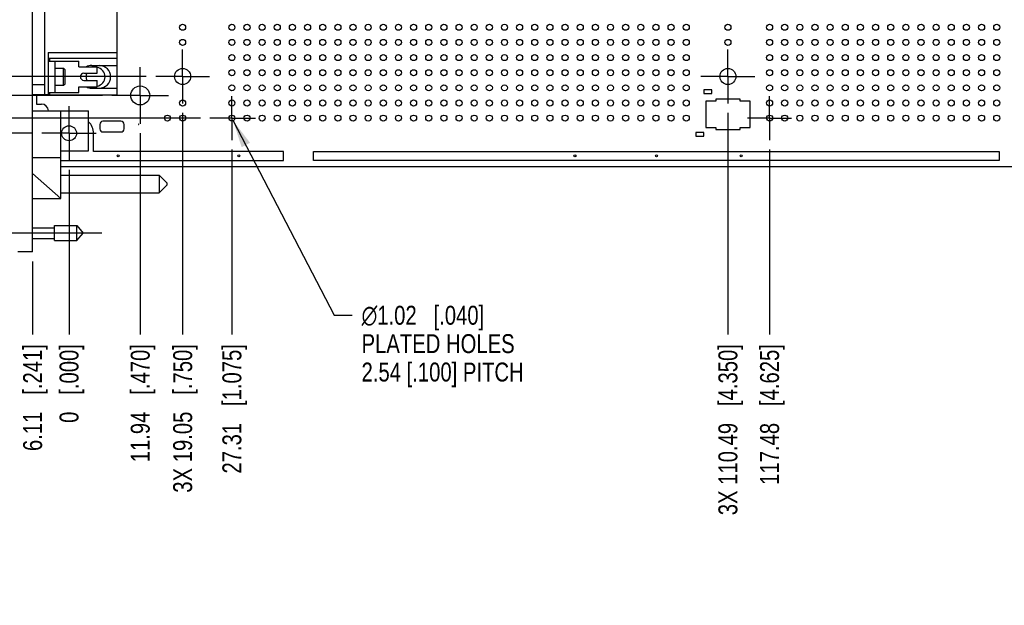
# Model space of a CAD drawing. Header units: inches. Extents: x 0 to 34, y 0 to 22.
# Tile 6 of 176: x 10.9 to 17.4, y 8.5 to 12.3. Entities that reach past the tile are written whole.
import ezdxf

# ---------------------------------------------------------------- set-up
doc = ezdxf.new("R2010")
doc.units = ezdxf.units.IN
doc.header["$LTSCALE"] = 1.87
doc.header["$MEASUREMENT"] = 0
doc.linetypes.add('CENTER', pattern=[0.6, 0.375, -0.075, 0.075, -0.075])
doc.layers.get('0').update_dxf_attribs({"linetype": 'CONTINUOUS'})
for name, color, linetype in [('02___PRT_ALL_AXES', 7, 'CONTINUOUS'), ('03___PRT_ALL_CURVES', 7, 'CONTINUOUS'), ('DEFAULT_1', 7, 'CENTER'), ('DIMENSIONS', 7, 'CONTINUOUS'), ('ECAD_696559_01_69_SO8_REV2', 7, 'CONTINUOUS'), ('ECAD_711531_01_28_R1206', 7, 'CONTINUOUS'), ('ECAD_712583_01_16_R_2_0402_PKO_', 7, 'CONTINUOUS'), ('ECAD_GLOBAL_FD_40_10_FD40', 7, 'CONTINUOUS')]:
    doc.layers.add(name, color=color, linetype=linetype)
doc.styles.get("Standard").update_dxf_attribs({"font": 'txt', "width": 0.8})
doc.styles.add('TEXTSTYLE_1', font='gdt', dxfattribs={"width": 0.8})
doc.dimstyles.new('DIMSTYLE_1', dxfattribs={"dimtxt": 0.125, "dimasz": 0.18, "dimexe": 0.125, "dimexo": 0.0625, "dimgap": 0.03125, "dimtad": 0, "dimtih": 1, "dimtoh": 1, "dimdsep": 46, "dimtxsty": 'STANDARD', "dimblk": '_FILLED', "dimblk1": '_FILLED', "dimblk2": '_FILLED', "dimcen": 0.09, "dimadec": 0, "dimazin": 0, "dimtp": 0.001, "dimtm": 0.001, "dimtfac": 1, "dimtofl": 0, "dimtmove": 0, "dimatfit": 3, "dimldrblk": '_FILLED', "dimfxl": 1, "dimtolj": 1, "dimarcsym": 0})
doc.dimstyles.new('DIMSTYLE_2', dxfattribs={"dimtxt": 0.125, "dimasz": 0.18, "dimexe": 0.125, "dimexo": 0.0625, "dimgap": 0.03125, "dimtad": 0, "dimtih": 1, "dimtoh": 1, "dimdsep": 46, "dimtxsty": 'STANDARD', "dimblk": '_FILLED', "dimblk1": '_FILLED', "dimblk2": '_FILLED', "dimcen": 0.09, "dimadec": 0, "dimazin": 0, "dimtfac": 1, "dimtofl": 0, "dimtmove": 0, "dimatfit": 3, "dimldrblk": '_FILLED', "dimfxl": 1, "dimtolj": 1, "dimarcsym": 0})
doc.dimstyles.new('DIMSTYLE_3', dxfattribs={"dimtxt": 0.125, "dimasz": 0.18, "dimexe": 0.125, "dimexo": 0.0625, "dimgap": 0.09, "dimtad": 0, "dimtih": 1, "dimtoh": 1, "dimdsep": 46, "dimtxsty": 'STANDARD', "dimblk": '_FILLED', "dimblk1": '_FILLED', "dimblk2": '_FILLED', "dimcen": 0.09, "dimadec": 0, "dimazin": 0, "dimtp": 0.001, "dimtm": 0.001, "dimtfac": 1, "dimtofl": 0, "dimtmove": 0, "dimatfit": 2, "dimldrblk": '_FILLED', "dimfxl": 1, "dimtolj": 1, "dimarcsym": 0})
doc.dimstyles.new('DIMSTYLE_4', dxfattribs={"dimtxt": 0.125, "dimasz": 0.18, "dimexe": 0.125, "dimexo": 0.0625, "dimgap": 0.0625, "dimtad": 0, "dimtih": 1, "dimtoh": 1, "dimdsep": 46, "dimtxsty": 'STANDARD', "dimblk": '_FILLED', "dimblk1": '_FILLED', "dimblk2": '_FILLED', "dimcen": 0.09, "dimadec": 0, "dimazin": 0, "dimtp": 0.001, "dimtm": 0.001, "dimtfac": 1, "dimtofl": 0, "dimtmove": 0, "dimatfit": 3, "dimldrblk": '_FILLED', "dimfxl": 1, "dimtolj": 1, "dimarcsym": 0})

# ---------------------------------------------------------------- blocks, each defined once
blk = doc.blocks.new('*D0')
at = {"layer": 'DIMENSIONS', "color": 2, "linetype": 'CONTINUOUS'}
blk.add_line((22.0648, 11.3575), (23.0067, 11.3575), dxfattribs=at)
at = {"layer": 'DIMENSIONS', "color": 2, "linetype": 'CONTINUOUS', "insert": (23.0692, 11.42), "char_height": 0.125, "width": 1.125, "attachment_point": 1, "line_spacing_factor": 0.9}
blk.add_mtext('5.55{\\Ftxt.shx;\\W1.000000;\\H0.125000; }[.219]', dxfattribs=at)
blk = doc.blocks.new('_FILLED')
at = {"color": 0, "linetype": 'BYBLOCK'}
blk.add_solid([(0, 0), (-1, 0.174), (-1, -0.174)], dxfattribs=at)
blk = doc.blocks.new('*D1')
at = {"layer": 'DIMENSIONS', "color": 2, "linetype": 'CONTINUOUS'}
blk.add_line((10.9555, 11.576), (8.9049, 11.576), dxfattribs=at)
at = {"layer": 'DIMENSIONS', "color": 2, "linetype": 'CONTINUOUS', "insert": (8.8424, 11.6385), "char_height": 0.125, "width": 0.825, "attachment_point": 3, "line_spacing_factor": 0.9}
blk.add_mtext('0{\\Ftxt.shx;\\W1.000000;\\H0.125000; }[.000]', dxfattribs=at)
blk = doc.blocks.new('*D3')
at = {"layer": 'DIMENSIONS', "color": 2, "linetype": 'CONTINUOUS'}
for p, q in [((9.1446, 11.8602), (8.9049, 11.8602)), ((9.3619, 11.676), (9.1446, 11.8602)), ((12.0655, 11.676), (9.3619, 11.676))]:
    blk.add_line(p, q, dxfattribs=at)
at = {"layer": 'DIMENSIONS', "color": 2, "linetype": 'CONTINUOUS', "insert": (8.8424, 11.9227), "char_height": 0.125, "width": 1.125, "attachment_point": 3, "line_spacing_factor": 0.9}
blk.add_mtext('2.54{\\Ftxt.shx;\\W1.000000;\\H0.125000; }[.100]', dxfattribs=at)
blk = doc.blocks.new('*D4')
at = {"layer": 'DIMENSIONS', "color": 2, "linetype": 'CONTINUOUS'}
for p, q in [((9.1646, 12.0354), (8.9049, 12.0354)), ((9.432, 11.826), (9.1646, 12.0354)), ((11.418, 11.826), (9.432, 11.826))]:
    blk.add_line(p, q, dxfattribs=at)
at = {"layer": 'DIMENSIONS', "color": 2, "linetype": 'CONTINUOUS', "insert": (8.8424, 12.0979), "char_height": 0.125, "width": 1.125, "attachment_point": 3, "line_spacing_factor": 0.9}
blk.add_mtext('6.35{\\Ftxt.shx;\\W1.000000;\\H0.125000; }[.250]', dxfattribs=at)
blk = doc.blocks.new('*D5')
at = {"layer": 'DIMENSIONS', "color": 2, "linetype": 'CONTINUOUS'}
for p, q in [((9.1523, 12.2081), (8.9049, 12.2081)), ((9.5155, 11.951), (9.1523, 12.2081)), ((11.7075, 11.951), (9.5155, 11.951))]:
    blk.add_line(p, q, dxfattribs=at)
at = {"layer": 'DIMENSIONS', "color": 2, "linetype": 'CONTINUOUS', "insert": (8.8424, 12.2706), "char_height": 0.125, "width": 1.425, "attachment_point": 3, "line_spacing_factor": 0.9}
blk.add_mtext('3X 9.53{\\Ftxt.shx;\\W1.000000;\\H0.125000; }[.375]', dxfattribs=at)
blk = doc.blocks.new('*D7')
at = {"layer": 'DIMENSIONS', "color": 2, "linetype": 'CONTINUOUS'}
blk.add_line((19.1932, 14.201), (23.0067, 14.201), dxfattribs=at)
at = {"layer": 'DIMENSIONS', "color": 2, "linetype": 'CONTINUOUS', "insert": (23.0692, 14.2635), "char_height": 0.125, "width": 1.325, "attachment_point": 1, "line_spacing_factor": 0.9}
blk.add_mtext('66.68{\\Ftxt.shx;\\W1.000000;\\H0.125000; }[2.625]', dxfattribs=at)
blk = doc.blocks.new('*D8')
at = {"layer": 'DIMENSIONS', "color": 2, "linetype": 'CONTINUOUS'}
blk.add_line((12.0655, 14.276), (8.9049, 14.276), dxfattribs=at)
at = {"layer": 'DIMENSIONS', "color": 2, "linetype": 'CONTINUOUS', "insert": (8.8424, 14.3385), "char_height": 0.125, "width": 1.325, "attachment_point": 3, "line_spacing_factor": 0.9}
blk.add_mtext('68.58{\\Ftxt.shx;\\W1.000000;\\H0.125000; }[2.700]', dxfattribs=at)
blk = doc.blocks.new('*D9')
at = {"layer": 'DIMENSIONS', "color": 2, "linetype": 'CONTINUOUS'}
blk.add_line((11.7075, 16.451), (8.9049, 16.451), dxfattribs=at)
at = {"layer": 'DIMENSIONS', "color": 2, "linetype": 'CONTINUOUS', "insert": (8.8424, 16.5135), "char_height": 0.125, "width": 1.725, "attachment_point": 3, "line_spacing_factor": 0.9}
blk.add_mtext('3X 123.83{\\Ftxt.shx;\\W1.000000;\\H0.125000; }[4.875]', dxfattribs=at)
blk = doc.blocks.new('*D10')
at = {"layer": 'DIMENSIONS', "color": 2, "linetype": 'CONTINUOUS'}
for p, q in [((9.0996, 16.6499), (8.9049, 16.6499)), ((9.2041, 16.576), (9.0996, 16.6499)), ((11.418, 16.576), (9.2041, 16.576))]:
    blk.add_line(p, q, dxfattribs=at)
at = {"layer": 'DIMENSIONS', "color": 2, "linetype": 'CONTINUOUS', "insert": (8.8424, 16.7124), "char_height": 0.125, "width": 1.125, "attachment_point": 3, "line_spacing_factor": 0.9}
blk.add_mtext('127{\\Ftxt.shx;\\W1.000000;\\H0.125000; }[5.000]', dxfattribs=at)
blk = doc.blocks.new('*D11')
at = {"layer": 'DIMENSIONS', "color": 2, "linetype": 'CONTINUOUS'}
for p, q in [((9.0244, 16.8659), (8.9049, 16.8659)), ((9.3441, 16.676), (9.0244, 16.8659)), ((11.6405, 16.676), (9.3441, 16.676))]:
    blk.add_line(p, q, dxfattribs=at)
at = {"layer": 'DIMENSIONS', "color": 2, "linetype": 'CONTINUOUS', "insert": (8.8424, 16.9284), "char_height": 0.125, "width": 1.425, "attachment_point": 3, "line_spacing_factor": 0.9}
blk.add_mtext('129.54{\\Ftxt.shx;\\W1.000000;\\H0.125000; }[5.100]', dxfattribs=at)
blk = doc.blocks.new('*D12')
at = {"layer": 'DIMENSIONS', "color": 2, "linetype": 'CONTINUOUS'}
for p, q in [((9.2219, 17.0271), (8.9049, 17.0271)), ((9.3847, 16.93), (9.2219, 17.0271)), ((12.1385, 16.93), (9.3847, 16.93))]:
    blk.add_line(p, q, dxfattribs=at)
at = {"layer": 'DIMENSIONS', "color": 2, "linetype": 'CONTINUOUS', "insert": (8.8424, 17.0896), "char_height": 0.125, "width": 1.725, "attachment_point": 3, "line_spacing_factor": 0.9}
blk.add_mtext('3X 135.99{\\Ftxt.shx;\\W1.000000;\\H0.125000; }[5.354]', dxfattribs=at)
blk = doc.blocks.new('*D13')
at = {"layer": 'DIMENSIONS', "color": 2, "linetype": 'CONTINUOUS'}
blk.add_line((22.0648, 17.0394), (23.0067, 17.0394), dxfattribs=at)
at = {"layer": 'DIMENSIONS', "color": 2, "linetype": 'CONTINUOUS', "insert": (23.0692, 17.1019), "char_height": 0.125, "width": 1.425, "attachment_point": 1, "line_spacing_factor": 0.9}
blk.add_mtext('138.77{\\Ftxt.shx;\\W1.000000;\\H0.125000; }[5.463]', dxfattribs=at)
blk = doc.blocks.new('*D15')
at = {"layer": 'DIMENSIONS', "color": 2, "linetype": 'CONTINUOUS'}
blk.add_line((10.9574, 10.7301), (10.9574, 10.2464), dxfattribs=at)
at = {"layer": 'DIMENSIONS', "color": 2, "linetype": 'CONTINUOUS', "insert": (10.8949, 10.1839), "char_height": 0.125, "width": 1.125, "attachment_point": 3, "rotation": 90, "line_spacing_factor": 0.9}
blk.add_mtext('6.11{\\Ftxt.shx;\\W1.000000;\\H0.125000; }[.241]', dxfattribs=at)
blk = doc.blocks.new('*D16')
at = {"layer": 'DIMENSIONS', "color": 2, "linetype": 'CONTINUOUS'}
blk.add_line((11.198, 11.3335), (11.198, 10.2464), dxfattribs=at)
at = {"layer": 'DIMENSIONS', "color": 2, "linetype": 'CONTINUOUS', "insert": (11.1355, 10.1839), "char_height": 0.125, "width": 0.825, "attachment_point": 3, "rotation": 90, "line_spacing_factor": 0.9}
blk.add_mtext('0{\\Ftxt.shx;\\W1.000000;\\H0.125000; }[.000]', dxfattribs=at)
blk = doc.blocks.new('*D17')
at = {"layer": 'DIMENSIONS', "color": 2, "linetype": 'CONTINUOUS'}
blk.add_line((9.3424, 11.3012), (9.3424, 10.2464), dxfattribs=at)
at = {"layer": 'DIMENSIONS', "color": 2, "linetype": 'CONTINUOUS', "insert": (9.2799, 10.1839), "char_height": 0.125, "width": 1.325, "attachment_point": 3, "rotation": 90, "line_spacing_factor": 0.9}
blk.add_mtext('47.13{\\Ftxt.shx;\\W1.000000;\\H0.125000; }[1.856]', dxfattribs=at)
blk = doc.blocks.new('*D18')
at = {"layer": 'DIMENSIONS', "color": 2, "linetype": 'CONTINUOUS'}
blk.add_line((11.668, 11.576), (11.668, 10.2464), dxfattribs=at)
at = {"layer": 'DIMENSIONS', "color": 2, "linetype": 'CONTINUOUS', "insert": (11.6055, 10.1839), "char_height": 0.125, "width": 1.225, "attachment_point": 3, "rotation": 90, "line_spacing_factor": 0.9}
blk.add_mtext('11.94{\\Ftxt.shx;\\W1.000000;\\H0.125000; }[.470]', dxfattribs=at)
blk = doc.blocks.new('*D19')
at = {"layer": 'DIMENSIONS', "color": 2, "linetype": 'CONTINUOUS'}
blk.add_line((11.948, 11.7105), (11.948, 10.2464), dxfattribs=at)
at = {"layer": 'DIMENSIONS', "color": 2, "linetype": 'CONTINUOUS', "insert": (11.8855, 10.1839), "char_height": 0.125, "width": 1.525, "attachment_point": 3, "rotation": 90, "line_spacing_factor": 0.9}
blk.add_mtext('3X 19.05{\\Ftxt.shx;\\W1.000000;\\H0.125000; }[.750]', dxfattribs=at)
blk = doc.blocks.new('*D20')
at = {"layer": 'DIMENSIONS', "color": 2, "linetype": 'CONTINUOUS'}
blk.add_line((12.273, 11.4685), (12.273, 10.2464), dxfattribs=at)
at = {"layer": 'DIMENSIONS', "color": 2, "linetype": 'CONTINUOUS', "insert": (12.2105, 10.1839), "char_height": 0.125, "width": 1.325, "attachment_point": 3, "rotation": 90, "line_spacing_factor": 0.9}
blk.add_mtext('27.31{\\Ftxt.shx;\\W1.000000;\\H0.125000; }[1.075]', dxfattribs=at)
blk = doc.blocks.new('*D21')
at = {"layer": 'DIMENSIONS', "color": 2, "linetype": 'CONTINUOUS'}
blk.add_line((15.548, 11.7105), (15.548, 10.2464), dxfattribs=at)
at = {"layer": 'DIMENSIONS', "color": 2, "linetype": 'CONTINUOUS', "insert": (15.4855, 10.1839), "char_height": 0.125, "width": 1.725, "attachment_point": 3, "rotation": 90, "line_spacing_factor": 0.9}
blk.add_mtext('3X 110.49{\\Ftxt.shx;\\W1.000000;\\H0.125000; }[4.350]', dxfattribs=at)
blk = doc.blocks.new('*D22')
at = {"layer": 'DIMENSIONS', "color": 2, "linetype": 'CONTINUOUS'}
blk.add_line((15.823, 11.4685), (15.823, 10.2464), dxfattribs=at)
at = {"layer": 'DIMENSIONS', "color": 2, "linetype": 'CONTINUOUS', "insert": (15.7605, 10.1839), "char_height": 0.125, "width": 1.425, "attachment_point": 3, "rotation": 90, "line_spacing_factor": 0.9}
blk.add_mtext('117.48{\\Ftxt.shx;\\W1.000000;\\H0.125000; }[4.625]', dxfattribs=at)
blk = doc.blocks.new('*D23')
at = {"layer": 'DIMENSIONS', "color": 2, "linetype": 'CONTINUOUS'}
blk.add_line((18.998, 11.7105), (18.998, 10.2464), dxfattribs=at)
at = {"layer": 'DIMENSIONS', "color": 2, "linetype": 'CONTINUOUS', "insert": (18.9355, 10.1839), "char_height": 0.125, "width": 1.725, "attachment_point": 3, "rotation": 90, "line_spacing_factor": 0.9}
blk.add_mtext('3X 198.12{\\Ftxt.shx;\\W1.000000;\\H0.125000; }[7.800]', dxfattribs=at)
blk = doc.blocks.new('*D24')
at = {"layer": 'DIMENSIONS', "color": 2, "linetype": 'CONTINUOUS'}
blk.add_line((21.18, 11.376), (21.18, 10.2464), dxfattribs=at)
at = {"layer": 'DIMENSIONS', "color": 2, "linetype": 'CONTINUOUS', "insert": (21.1175, 10.1839), "char_height": 0.125, "width": 1.425, "attachment_point": 3, "rotation": 90, "line_spacing_factor": 0.9}
blk.add_mtext('253.54{\\Ftxt.shx;\\W1.000000;\\H0.125000; }[9.982]', dxfattribs=at)
blk = doc.blocks.new('*D25')
at = {"layer": 'DIMENSIONS', "color": 2, "linetype": 'CONTINUOUS'}
blk.add_line((19.423, 13.9935), (19.423, 10.2464), dxfattribs=at)
at = {"layer": 'DIMENSIONS', "color": 2, "linetype": 'CONTINUOUS', "insert": (19.3605, 10.1839), "char_height": 0.125, "width": 1.425, "attachment_point": 3, "rotation": 90, "line_spacing_factor": 0.9}
blk.add_mtext('208.92{\\Ftxt.shx;\\W1.000000;\\H0.125000; }[8.225]', dxfattribs=at)
blk = doc.blocks.new('*D29')
at = {"layer": 'DIMENSIONS', "color": 2, "linetype": 'CONTINUOUS'}
blk.add_line((22.081, 11.3738), (22.081, 10.2842), dxfattribs=at)
at = {"layer": 'DIMENSIONS', "color": 2, "linetype": 'CONTINUOUS', "insert": (22.0185, 10.2217), "char_height": 0.125, "width": 1.525, "attachment_point": 3, "rotation": 90, "line_spacing_factor": 0.9}
blk.add_mtext('276.43{\\Ftxt.shx;\\W1.000000;\\H0.125000; }[10.883]', dxfattribs=at)
blk = doc.blocks.new('*D30')
at = {"layer": 'DIMENSIONS', "color": 2, "linetype": 'CONTINUOUS'}
blk.add_line((22.5062, 11.8482), (22.5062, 10.2842), dxfattribs=at)
at = {"layer": 'DIMENSIONS', "color": 2, "linetype": 'CONTINUOUS', "insert": (22.4437, 10.2217), "char_height": 0.125, "width": 1.525, "attachment_point": 3, "rotation": 90, "line_spacing_factor": 0.9}
blk.add_mtext('287.23{\\Ftxt.shx;\\W1.000000;\\H0.125000; }[11.308]', dxfattribs=at)
blk = doc.blocks.new('*D48')
at = {"layer": 'DIMENSIONS', "color": 2, "linetype": 'CONTINUOUS'}
for p, q in [((12.2822, 11.6583), (12.9494, 10.3744)), ((12.9494, 10.3744), (13.0669, 10.3744))]:
    blk.add_line(p, q, dxfattribs=at)
at = {"layer": 'DIMENSIONS', "color": 2, "linetype": 'CONTINUOUS', "xscale": 0.18, "yscale": 0.18, "zscale": 0.18, "rotation": 117.4594379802}
blk.add_blockref('_FILLED', (12.2822, 11.6583), dxfattribs=at)
at = {"layer": 'DIMENSIONS', "color": 2, "linetype": 'CONTINUOUS', "insert": (13.1294, 10.4369), "char_height": 0.125, "width": 1.7, "attachment_point": 1, "line_spacing_factor": 0.9, "style": 'TEXTSTYLE_1'}
blk.add_mtext('{\\Fgdt;n}\\Ftxt;1.02{\\Ftxt.shx;\\W1.000000;\\H0.125000; }[.040]\\PPLATED HOLES\\P2.54 [.100] PITCH', dxfattribs=at)
blk = doc.blocks.new('*D53')
at = {"layer": 'DIMENSIONS', "color": 2, "linetype": 'CONTINUOUS'}
for p, q in [((9.3424, 11.5462), (9.3424, 20.4845)), ((22.5692, 19.6556), (22.5692, 20.4845)), ((9.3424, 20.3595), (15.0308, 20.3595)), ((22.5692, 20.3595), (16.8808, 20.3595))]:
    blk.add_line(p, q, dxfattribs=at)
at = {"layer": 'DIMENSIONS', "color": 2, "linetype": 'CONTINUOUS', "xscale": 0.18, "yscale": 0.18, "zscale": 0.18, "rotation": 180}
blk.add_blockref('_FILLED', (9.3424, 20.3595), dxfattribs=at)
at = {"layer": 'DIMENSIONS', "color": 2, "linetype": 'CONTINUOUS', "xscale": 0.18, "yscale": 0.18, "zscale": 0.18}
blk.add_blockref('_FILLED', (22.5692, 20.3595), dxfattribs=at)
at = {"layer": 'DIMENSIONS', "color": 2, "linetype": 'CONTINUOUS', "insert": (15.9558, 20.422), "char_height": 0.125, "width": 1.725, "attachment_point": 2, "line_spacing_factor": 0.9}
blk.add_mtext('(335.96{\\Ftxt.shx;\\W1.000000;\\H0.125000; }[13.227])', dxfattribs=at)

msp = doc.modelspace()

# ---------------------------------------------------------------- linework, layer by layer
at = {"color": 7, "linetype": 'CONTINUOUS'}
for p, q in [((10.9574, 10.7926), (10.9574, 17.6095)), ((11.0373, 11.8307), (11.0373, 13.919)), ((11.5157, 11.8306), (11.5157, 13.9191)), ((11.061, 12.1083), (11.061, 11.8306)), ((11.061, 12.1083), (11.5157, 12.1083)), ((11.5157, 12.0689), (11.061, 12.0689)), ((11.061, 12.0522), (11.2618, 12.0522)), ((11.0681, 12.0689), (11.0681, 12.0522)), ((11.1062, 11.8455), (11.1062, 12.0522)), ((11.2618, 12.0148), (11.2618, 12.0522)), ((11.1062, 12.0049), (11.162, 12.0049)), ((11.162, 12.0049), (11.172, 11.9949)), ((11.162, 11.8929), (11.162, 12.0049)), ((11.172, 11.9029), (11.172, 11.9949)), ((11.2618, 12.0148), (11.3846, 12.0148)), ((11.2964, 11.9725), (11.3846, 11.9725)), ((11.3476, 12.0237), (11.5157, 12.0237)), ((11.3846, 11.9725), (11.3846, 12.0148)), ((10.9574, 11.8975), (11.0373, 11.8975)), ((11.162, 11.8929), (11.172, 11.9029)), ((11.2964, 11.9252), (11.3846, 11.9252)), ((11.3846, 11.8829), (11.3846, 11.9252)), ((11.061, 11.8455), (11.2618, 11.8455)), ((11.0681, 11.8455), (11.0681, 11.8306)), ((11.1062, 11.8929), (11.162, 11.8929)), ((11.2618, 11.8455), (11.2618, 11.8829)), ((11.2618, 11.8829), (11.3846, 11.8829)), ((11.3476, 11.8741), (11.5157, 11.8741)), ((11.0373, 11.8306), (10.9574, 11.8306)), ((11.061, 11.8306), (11.0373, 11.8306)), ((11.061, 11.8306), (11.5157, 11.8306)), ((10.9574, 11.7237), (11.3274, 11.7237)), ((11.1434, 11.1447), (11.1434, 11.7237)), ((11.3274, 11.4607), (11.3274, 11.7237)), ((11.1434, 11.4607), (11.3274, 11.4607)), ((11.1434, 11.4137), (10.9574, 11.4137)), ((11.1434, 11.1447), (10.9574, 11.3109)), ((11.1434, 11.2985), (11.7934, 11.2985)), ((11.8434, 11.2485), (11.7934, 11.2985)), ((11.7934, 11.2985), (11.7934, 11.1835)), ((11.8434, 11.2485), (11.8434, 11.2335)), ((11.1434, 11.1835), (11.7934, 11.1835)), ((11.8434, 11.2335), (11.7934, 11.1835)), ((10.9574, 11.1447), (11.1434, 11.1447)), ((10.9574, 10.9517), (11.1011, 10.9517)), ((11.1011, 10.8675), (11.1011, 10.9659)), ((11.1011, 10.9659), (11.2492, 10.9659)), ((11.2492, 10.9659), (11.2905, 10.9167)), ((11.2492, 10.8674), (11.2492, 10.9659)), ((10.9574, 10.8816), (11.1011, 10.8816)), ((11.1011, 10.8674), (11.2492, 10.8674)), ((11.2492, 10.8674), (11.2905, 10.9167)), ((10.9574, 10.7926), (10.859, 10.7926))]:
    msp.add_line(p, q, dxfattribs=at)
msp.add_circle((11.1984, 11.5761), 0.0492, dxfattribs=at)
for centre, radius, start, end in [((11.2964, 11.9489), 0.0236, 90, 270), ((11.3476, 11.9489), 0.0748, 90, 118.16658), ((11.398, 11.9489), 0.0748, 270, 90), ((11.3476, 11.9489), 0.0748, 241.83342, 270)]:
    msp.add_arc(centre, radius, start, end, dxfattribs=at)
at = {"layer": '02___PRT_ALL_AXES', "color": 7, "linetype": 'CENTER'}
for p, q in [((11.948, 11.951), (11.948, 12.129)), ((15.548, 11.951), (15.548, 12.129)), ((11.668, 11.826), (11.668, 12.0135)), ((11.948, 11.951), (11.77, 11.951)), ((11.948, 11.951), (11.948, 11.773)), ((11.948, 11.951), (12.126, 11.951)), ((15.548, 11.951), (15.37, 11.951)), ((15.548, 11.951), (15.726, 11.951)), ((15.548, 11.951), (15.548, 11.773)), ((11.668, 11.826), (11.4805, 11.826)), ((11.668, 11.826), (11.668, 11.6385)), ((11.668, 11.826), (11.8555, 11.826)), ((12.273, 11.676), (12.273, 11.821)), ((15.823, 11.676), (15.823, 11.821)), ((11.198, 11.576), (11.198, 11.756)), ((12.273, 11.676), (12.128, 11.676)), ((12.273, 11.676), (12.273, 11.531)), ((12.273, 11.676), (12.4288, 11.676)), ((15.823, 11.676), (15.678, 11.676)), ((15.823, 11.676), (15.968, 11.676)), ((15.823, 11.676), (15.823, 11.531)), ((11.198, 11.576), (11.018, 11.576)), ((11.198, 11.576), (11.198, 11.396)), ((11.198, 11.576), (11.378, 11.576))]:
    msp.add_line(p, q, dxfattribs=at)
at = {"layer": '02___PRT_ALL_AXES', "color": 7, "linetype": 'CONTINUOUS'}
for p, q in [((10.9826, 11.8306), (10.9826, 11.7689)), ((10.9826, 11.7689), (11.0153, 11.7689)), ((11.1434, 11.3575), (22.0023, 11.3575))]:
    msp.add_line(p, q, dxfattribs=at)
for centre, radius in [((11.948, 12.276), 0.02), ((12.273, 12.276), 0.02), ((12.373, 12.276), 0.02), ((12.473, 12.276), 0.02), ((12.573, 12.276), 0.02), ((12.673, 12.276), 0.02), ((12.773, 12.276), 0.02), ((12.873, 12.276), 0.02), ((12.973, 12.276), 0.02), ((13.073, 12.276), 0.02), ((13.173, 12.276), 0.02), ((13.273, 12.276), 0.02), ((13.373, 12.276), 0.02), ((13.473, 12.276), 0.02), ((13.573, 12.276), 0.02), ((13.673, 12.276), 0.02), ((13.773, 12.276), 0.02), ((13.873, 12.276), 0.02), ((13.973, 12.276), 0.02), ((14.073, 12.276), 0.02), ((14.173, 12.276), 0.02), ((14.273, 12.276), 0.02), ((14.373, 12.276), 0.02), ((14.473, 12.276), 0.02), ((14.573, 12.276), 0.02), ((14.673, 12.276), 0.02), ((14.773, 12.276), 0.02), ((14.873, 12.276), 0.02), ((14.973, 12.276), 0.02), ((15.073, 12.276), 0.02), ((15.173, 12.276), 0.02), ((15.273, 12.276), 0.02), ((15.548, 12.276), 0.02), ((15.823, 12.276), 0.02), ((15.923, 12.276), 0.02), ((16.023, 12.276), 0.02), ((16.123, 12.276), 0.02), ((16.223, 12.276), 0.02), ((16.323, 12.276), 0.02), ((16.423, 12.276), 0.02), ((16.523, 12.276), 0.02), ((16.623, 12.276), 0.02), ((16.723, 12.276), 0.02), ((16.823, 12.276), 0.02), ((16.923, 12.276), 0.02), ((17.023, 12.276), 0.02), ((17.123, 12.276), 0.02), ((17.223, 12.276), 0.02), ((17.323, 12.276), 0.02), ((11.948, 12.176), 0.02), ((12.273, 12.176), 0.02), ((12.373, 12.176), 0.02), ((12.473, 12.176), 0.02), ((12.573, 12.176), 0.02), ((12.673, 12.176), 0.02), ((12.773, 12.176), 0.02), ((12.873, 12.176), 0.02), ((12.973, 12.176), 0.02), ((13.073, 12.176), 0.02), ((13.173, 12.176), 0.02), ((13.273, 12.176), 0.02), ((13.373, 12.176), 0.02), ((13.473, 12.176), 0.02), ((13.573, 12.176), 0.02), ((13.673, 12.176), 0.02), ((13.773, 12.176), 0.02), ((13.873, 12.176), 0.02), ((13.973, 12.176), 0.02), ((14.073, 12.176), 0.02), ((14.173, 12.176), 0.02), ((14.273, 12.176), 0.02), ((14.373, 12.176), 0.02), ((14.473, 12.176), 0.02), ((14.573, 12.176), 0.02), ((14.673, 12.176), 0.02), ((14.773, 12.176), 0.02), ((14.873, 12.176), 0.02), ((14.973, 12.176), 0.02), ((15.073, 12.176), 0.02), ((15.173, 12.176), 0.02), ((15.273, 12.176), 0.02), ((15.548, 12.176), 0.02), ((15.823, 12.176), 0.02), ((15.923, 12.176), 0.02), ((16.023, 12.176), 0.02), ((16.123, 12.176), 0.02), ((16.223, 12.176), 0.02), ((16.323, 12.176), 0.02), ((16.423, 12.176), 0.02), ((16.523, 12.176), 0.02), ((16.623, 12.176), 0.02), ((16.723, 12.176), 0.02), ((16.823, 12.176), 0.02), ((16.923, 12.176), 0.02), ((17.023, 12.176), 0.02), ((17.123, 12.176), 0.02), ((17.223, 12.176), 0.02), ((17.323, 12.176), 0.02), ((12.273, 12.076), 0.02), ((12.373, 12.076), 0.02), ((12.473, 12.076), 0.02), ((12.573, 12.076), 0.02), ((12.673, 12.076), 0.02), ((12.773, 12.076), 0.02), ((12.873, 12.076), 0.02), ((12.973, 12.076), 0.02), ((13.073, 12.076), 0.02), ((13.173, 12.076), 0.02), ((13.273, 12.076), 0.02), ((13.373, 12.076), 0.02), ((13.473, 12.076), 0.02), ((13.573, 12.076), 0.02), ((13.673, 12.076), 0.02), ((13.773, 12.076), 0.02), ((13.873, 12.076), 0.02), ((13.973, 12.076), 0.02), ((14.073, 12.076), 0.02), ((14.173, 12.076), 0.02), ((14.273, 12.076), 0.02), ((14.373, 12.076), 0.02), ((14.473, 12.076), 0.02), ((14.573, 12.076), 0.02), ((14.673, 12.076), 0.02), ((14.773, 12.076), 0.02), ((14.873, 12.076), 0.02), ((14.973, 12.076), 0.02), ((15.073, 12.076), 0.02), ((15.173, 12.076), 0.02), ((15.273, 12.076), 0.02), ((15.823, 12.076), 0.02), ((15.923, 12.076), 0.02), ((16.023, 12.076), 0.02), ((16.123, 12.076), 0.02), ((16.223, 12.076), 0.02), ((16.323, 12.076), 0.02), ((16.423, 12.076), 0.02), ((16.523, 12.076), 0.02), ((16.623, 12.076), 0.02), ((16.723, 12.076), 0.02), ((16.823, 12.076), 0.02), ((16.923, 12.076), 0.02), ((17.023, 12.076), 0.02), ((17.123, 12.076), 0.02), ((17.223, 12.076), 0.02), ((17.323, 12.076), 0.02), ((11.948, 11.951), 0.053), ((12.273, 11.976), 0.02), ((12.373, 11.976), 0.02), ((12.473, 11.976), 0.02), ((12.573, 11.976), 0.02), ((12.673, 11.976), 0.02), ((12.773, 11.976), 0.02), ((12.873, 11.976), 0.02), ((12.973, 11.976), 0.02), ((13.073, 11.976), 0.02), ((13.173, 11.976), 0.02), ((13.273, 11.976), 0.02), ((13.373, 11.976), 0.02), ((13.473, 11.976), 0.02), ((13.573, 11.976), 0.02), ((13.673, 11.976), 0.02), ((13.773, 11.976), 0.02), ((13.873, 11.976), 0.02), ((13.973, 11.976), 0.02), ((14.073, 11.976), 0.02), ((14.173, 11.976), 0.02), ((14.273, 11.976), 0.02), ((14.373, 11.976), 0.02), ((14.473, 11.976), 0.02), ((14.573, 11.976), 0.02), ((14.673, 11.976), 0.02), ((14.773, 11.976), 0.02), ((14.873, 11.976), 0.02), ((14.973, 11.976), 0.02), ((15.073, 11.976), 0.02), ((15.173, 11.976), 0.02), ((15.273, 11.976), 0.02), ((15.548, 11.951), 0.053), ((15.823, 11.976), 0.02), ((15.923, 11.976), 0.02), ((16.023, 11.976), 0.02), ((16.123, 11.976), 0.02), ((16.223, 11.976), 0.02), ((16.323, 11.976), 0.02), ((16.423, 11.976), 0.02), ((16.523, 11.976), 0.02), ((16.623, 11.976), 0.02), ((16.723, 11.976), 0.02), ((16.823, 11.976), 0.02), ((16.923, 11.976), 0.02), ((17.023, 11.976), 0.02), ((17.123, 11.976), 0.02), ((17.223, 11.976), 0.02), ((17.323, 11.976), 0.02), ((11.668, 11.826), 0.0625), ((12.273, 11.876), 0.02), ((12.373, 11.876), 0.02), ((12.473, 11.876), 0.02), ((12.573, 11.876), 0.02), ((12.673, 11.876), 0.02), ((12.773, 11.876), 0.02), ((12.873, 11.876), 0.02), ((12.973, 11.876), 0.02), ((13.073, 11.876), 0.02), ((13.173, 11.876), 0.02), ((13.273, 11.876), 0.02), ((13.373, 11.876), 0.02), ((13.473, 11.876), 0.02), ((13.573, 11.876), 0.02), ((13.673, 11.876), 0.02), ((13.773, 11.876), 0.02), ((13.873, 11.876), 0.02), ((13.973, 11.876), 0.02), ((14.073, 11.876), 0.02), ((14.173, 11.876), 0.02), ((14.273, 11.876), 0.02), ((14.373, 11.876), 0.02), ((14.473, 11.876), 0.02), ((14.573, 11.876), 0.02), ((14.673, 11.876), 0.02), ((14.773, 11.876), 0.02), ((14.873, 11.876), 0.02), ((14.973, 11.876), 0.02), ((15.073, 11.876), 0.02), ((15.173, 11.876), 0.02), ((15.273, 11.876), 0.02), ((15.823, 11.876), 0.02), ((15.923, 11.876), 0.02), ((16.023, 11.876), 0.02), ((16.123, 11.876), 0.02), ((16.223, 11.876), 0.02), ((16.323, 11.876), 0.02), ((16.423, 11.876), 0.02), ((16.523, 11.876), 0.02), ((16.623, 11.876), 0.02), ((16.723, 11.876), 0.02), ((16.823, 11.876), 0.02), ((16.923, 11.876), 0.02), ((17.023, 11.876), 0.02), ((17.123, 11.876), 0.02), ((17.223, 11.876), 0.02), ((17.323, 11.876), 0.02), ((11.948, 11.776), 0.02), ((12.273, 11.776), 0.02), ((12.373, 11.776), 0.02), ((12.473, 11.776), 0.02), ((12.573, 11.776), 0.02), ((12.673, 11.776), 0.02), ((12.773, 11.776), 0.02), ((12.873, 11.776), 0.02), ((12.973, 11.776), 0.02), ((13.073, 11.776), 0.02), ((13.173, 11.776), 0.02), ((13.273, 11.776), 0.02), ((13.373, 11.776), 0.02), ((13.473, 11.776), 0.02), ((13.573, 11.776), 0.02), ((13.673, 11.776), 0.02), ((13.773, 11.776), 0.02), ((13.873, 11.776), 0.02), ((13.973, 11.776), 0.02), ((14.073, 11.776), 0.02), ((14.173, 11.776), 0.02), ((14.273, 11.776), 0.02), ((14.373, 11.776), 0.02), ((14.473, 11.776), 0.02), ((14.573, 11.776), 0.02), ((14.673, 11.776), 0.02), ((14.773, 11.776), 0.02), ((14.873, 11.776), 0.02), ((14.973, 11.776), 0.02), ((15.073, 11.776), 0.02), ((15.173, 11.776), 0.02), ((15.273, 11.776), 0.02), ((15.823, 11.776), 0.02), ((15.923, 11.776), 0.02), ((16.023, 11.776), 0.02), ((16.123, 11.776), 0.02), ((16.223, 11.776), 0.02), ((16.323, 11.776), 0.02), ((16.423, 11.776), 0.02), ((16.523, 11.776), 0.02), ((16.623, 11.776), 0.02), ((16.723, 11.776), 0.02), ((16.823, 11.776), 0.02), ((16.923, 11.776), 0.02), ((17.023, 11.776), 0.02), ((17.123, 11.776), 0.02), ((17.223, 11.776), 0.02), ((17.323, 11.776), 0.02), ((11.848, 11.676), 0.02), ((11.948, 11.676), 0.02), ((12.273, 11.676), 0.02), ((12.373, 11.676), 0.02), ((12.473, 11.676), 0.02), ((12.573, 11.676), 0.02), ((12.673, 11.676), 0.02), ((12.773, 11.676), 0.02), ((12.873, 11.676), 0.02), ((12.973, 11.676), 0.02), ((13.073, 11.676), 0.02), ((13.173, 11.676), 0.02), ((13.273, 11.676), 0.02), ((13.373, 11.676), 0.02), ((13.473, 11.676), 0.02), ((13.573, 11.676), 0.02), ((13.673, 11.676), 0.02), ((13.773, 11.676), 0.02), ((13.873, 11.676), 0.02), ((13.973, 11.676), 0.02), ((14.073, 11.676), 0.02), ((14.173, 11.676), 0.02), ((14.273, 11.676), 0.02), ((14.373, 11.676), 0.02), ((14.473, 11.676), 0.02), ((14.573, 11.676), 0.02), ((14.673, 11.676), 0.02), ((14.773, 11.676), 0.02), ((14.873, 11.676), 0.02), ((14.973, 11.676), 0.02), ((15.073, 11.676), 0.02), ((15.173, 11.676), 0.02), ((15.273, 11.676), 0.02), ((15.823, 11.676), 0.02), ((15.923, 11.676), 0.02), ((16.023, 11.676), 0.02), ((16.123, 11.676), 0.02), ((16.223, 11.676), 0.02), ((16.323, 11.676), 0.02), ((16.423, 11.676), 0.02), ((16.523, 11.676), 0.02), ((16.623, 11.676), 0.02), ((16.723, 11.676), 0.02), ((16.823, 11.676), 0.02), ((16.923, 11.676), 0.02), ((17.023, 11.676), 0.02), ((17.123, 11.676), 0.02), ((17.223, 11.676), 0.02), ((17.323, 11.676), 0.02), ((11.5217, 11.4264), 0.0065), ((12.3186, 11.4264), 0.0065), ((14.5384, 11.4265), 0.0065), ((15.076, 11.4265), 0.0065), ((15.6358, 11.4265), 0.0065)]:
    msp.add_circle(centre, radius, dxfattribs=at)
for centre, radius, start, end in [((11.373, 11.949), 0.0625, 157.92264, 202.38054), ((11.373, 11.949), 0.0625, 279.84221, 80.09752), ((11.0153, 11.7217), 0.0472, 2.68292, 90)]:
    msp.add_arc(centre, radius, start, end, dxfattribs=at)
at = {"layer": '03___PRT_ALL_CURVES', "color": 4, "linetype": 'CONTINUOUS'}
for p, q in [((11.359, 11.456), (11.359, 11.576)), ((12.615, 11.456), (11.359, 11.456)), ((12.615, 11.397), (12.615, 11.456)), ((12.8122, 11.3972), (12.8122, 11.4559)), ((12.8122, 11.4559), (17.3398, 11.4559)), ((17.3398, 11.4559), (17.3398, 11.3972)), ((11.1434, 11.397), (12.615, 11.397)), ((17.3398, 11.3972), (12.8122, 11.3972))]:
    msp.add_line(p, q, dxfattribs=at)
msp.add_arc((11.253, 11.576), 0.106, 0, 45.37767, dxfattribs=at)
at = {"layer": 'DEFAULT_1', "color": 7, "linetype": 'CENTER'}
msp.add_line((11.4155, 10.9167), (10.6497, 10.9167), dxfattribs=at)
at = {"layer": 'ECAD_696559_01_69_SO8_REV2', "color": 7, "linetype": 'CONTINUOUS'}
for p, q in [((15.468, 11.789), (15.403, 11.789)), ((15.403, 11.789), (15.403, 11.614)), ((15.628, 11.801), (15.468, 11.801)), ((15.468, 11.801), (15.468, 11.789)), ((15.628, 11.788), (15.628, 11.801)), ((15.694, 11.788), (15.628, 11.788)), ((15.694, 11.614), (15.694, 11.788)), ((15.403, 11.614), (15.468, 11.614)), ((15.468, 11.614), (15.468, 11.601)), ((15.468, 11.601), (15.628, 11.601)), ((15.628, 11.614), (15.694, 11.614)), ((15.628, 11.601), (15.628, 11.614))]:
    msp.add_line(p, q, dxfattribs=at)
at = {"layer": 'ECAD_711531_01_28_R1206', "color": 7, "linetype": 'CONTINUOUS'}
for p, q in [((11.541, 11.655), (11.421, 11.655)), ((11.401, 11.635), (11.401, 11.605)), ((11.421, 11.585), (11.541, 11.585)), ((11.561, 11.605), (11.561, 11.635))]:
    msp.add_line(p, q, dxfattribs=at)
for centre, start, end in [((11.421, 11.635), 90, 180), ((11.541, 11.635), 0, 90), ((11.421, 11.605), 180, 270), ((11.541, 11.605), 270, 360)]:
    msp.add_arc(centre, 0.02, start, end, dxfattribs=at)
at = {"layer": 'ECAD_712583_01_16_R_2_0402_PKO_', "color": 7, "linetype": 'CONTINUOUS'}
for p, q in [((15.443, 11.863), (15.389, 11.863)), ((15.389, 11.863), (15.389, 11.839)), ((15.389, 11.839), (15.443, 11.839)), ((15.443, 11.839), (15.443, 11.863)), ((15.39, 11.581), (15.336, 11.581)), ((15.336, 11.581), (15.336, 11.557)), ((15.39, 11.557), (15.39, 11.581)), ((15.336, 11.557), (15.39, 11.557))]:
    msp.add_line(p, q, dxfattribs=at)
at = {"layer": 'ECAD_GLOBAL_FD_40_10_FD40', "color": 7, "linetype": 'CONTINUOUS'}
for p, q in [((11.657, 11.637), (11.657, 11.635)), ((11.659, 11.637), (11.657, 11.637)), ((11.659, 11.635), (11.659, 11.637)), ((11.657, 11.635), (11.659, 11.635))]:
    msp.add_line(p, q, dxfattribs=at)

# ---------------------------------------------------------------- dimensions: what is measured, and where the dimension line sits
at = {"layer": 'DIMENSIONS', "color": 2, "linetype": 'CONTINUOUS'}
dim = msp.add_linear_dim(base=(22.5692, 20.3595), p1=(9.3424, 11.4837), p2=(22.5692, 19.5931), text='(<>)', dimstyle='DIMSTYLE_4', dxfattribs=at)
dim.commit()
dim.dimension.update_dxf_attribs({"geometry": '*D53', "text_midpoint": (15.9558, 20.3595), "dimtype": 160})
for feature_location, offset, dtype, origin, picture, middle in [((12.1385, 16.93), (-3.2336, 0.0971), 0, (12.201, 11.576), '*D12', (7.9799, 17.0271)), ((11.7074752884, 16.4510260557), (-2.8025511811, 0), 0, (11.7699752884, 11.5760260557), '*D9', (7.9799241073, 16.4510260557)), ((11.7074752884, 11.9510260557), (-2.8025511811, 0.2570650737), 0, (11.7699752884, 11.5760260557), '*D5', (8.1299241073, 12.2080911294)), ((11.948, 11.7105), (0, -1.4641), 1, (11.198, 11.773), '*D19', (11.948, 9.4214)), ((15.548, 11.7105), (0, -1.4641), 1, (11.198, 11.773), '*D21', (15.548, 9.3214)), ((18.998, 11.7105), (0, -1.4641), 1, (11.198, 11.773), '*D23', (18.998, 9.3214))]:
    dim = msp.add_ordinate_dim(feature_location=feature_location, offset=offset, dtype=dtype, origin=origin, text='3X <>', dimstyle='DIMSTYLE_1', dxfattribs=at)
    dim.commit()
    dim.dimension.update_dxf_attribs({"geometry": picture, "text_midpoint": middle})
for feature_location, offset, dtype, origin, dimstyle, picture, middle in [((22.0648, 17.0394), (0.9419, 0), 0, (10.9826, 11.576), 'DIMSTYLE_1', '*D13', (23.7817, 17.0394)), ((11.6405, 16.676), (-2.7356, 0.1899), 0, (11.703, 11.576), 'DIMSTYLE_1', '*D11', (8.1299, 16.8659)), ((11.418, 16.576), (-2.5131, 0.0739), 0, (11.4805, 11.576), 'DIMSTYLE_1', '*D10', (8.2799, 16.6499)), ((12.0655, 14.276), (-3.1606, 0), 0, (12.128, 11.576), 'DIMSTYLE_1', '*D8', (8.1799, 14.276)), ((19.1931636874, 14.2010260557), (3.8135714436, 0), 0, (11.7699752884, 11.5760260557), 'DIMSTYLE_1', '*D7', (23.731735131, 14.2010260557)), ((19.4229752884, 13.9935260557), (0, -3.7470921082), 1, (11.1979752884, 14.0560260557), 'DIMSTYLE_1', '*D25', (19.4229752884, 9.4714339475)), ((11.418, 11.826), (-2.5131, 0.2094), 0, (11.4805, 11.576), 'DIMSTYLE_1', '*D4', (8.2799, 12.0354)), ((12.0655, 11.676), (-3.1606, 0.1841), 0, (12.128, 11.576), 'DIMSTYLE_1', '*D3', (8.2799, 11.8602)), ((22.5062, 11.8482), (0, -1.564), 1, (11.198, 11.9205), 'DIMSTYLE_1', '*D30', (22.5062, 9.4592)), ((10.9554752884, 11.5760260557), (-2.0505511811, 0), 0, (11.0179752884, 11.5760260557), 'DIMSTYLE_2', '*D1', (8.4299241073, 11.5760260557)), ((11.668, 11.576), (0, -1.3296), 1, (11.198, 11.6385), 'DIMSTYLE_1', '*D18', (11.668, 9.5714)), ((22.0648, 11.3575), (0.9419, 0), 0, (11.018, 11.576), 'DIMSTYLE_1', '*D0', (23.6317, 11.3575)), ((12.2729752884, 11.4685260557), (0, -1.2220921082), 1, (11.1979752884, 11.5310260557), 'DIMSTYLE_1', '*D20', (12.2729752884, 9.5214339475)), ((15.8229752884, 11.4685260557), (0, -1.2220921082), 1, (11.1979752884, 11.5310260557), 'DIMSTYLE_1', '*D22', (15.8229752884, 9.4714339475)), ((10.9574, 10.7301), (0, -0.4836), 1, (11.198, 11.396), 'DIMSTYLE_1', '*D15', (10.9574, 9.6214)), ((11.1979752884, 11.3335260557), (0, -1.0870921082), 1, (11.1979752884, 11.3960260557), 'DIMSTYLE_2', '*D16', (11.1979752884, 9.7714339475)), ((21.18, 11.376), (0, -1.1296), 1, (11.198, 11.4385), 'DIMSTYLE_1', '*D24', (21.18, 9.4714)), ((22.081, 11.3738), (0, -1.0896), 1, (11.198, 11.4363), 'DIMSTYLE_1', '*D29', (22.081, 9.4592)), ((9.3424, 11.3012), (0, -1.0547), 1, (11.198, 11.3637), 'DIMSTYLE_1', '*D17', (9.3424, 9.5214))]:
    dim = msp.add_ordinate_dim(feature_location=feature_location, offset=offset, dtype=dtype, origin=origin, dimstyle=dimstyle, dxfattribs=at)
    dim.commit()
    dim.dimension.update_dxf_attribs({"geometry": picture, "text_midpoint": middle})
dim = msp.add_diameter_dim_2p(p1=(12.2822, 11.6583), p2=(12.2638, 11.6938), text='%%c<>\\PPLATED HOLES\\P2.54 [.100] PITCH', dimstyle='DIMSTYLE_3', override={"dimpost": '<>'}, dxfattribs=at)
dim.commit()
dim.dimension.update_dxf_attribs({"geometry": '*D48', "text_midpoint": (13.9794, 10.1713), "dimtype": 163})

doc.saveas('drawing.dxf')
